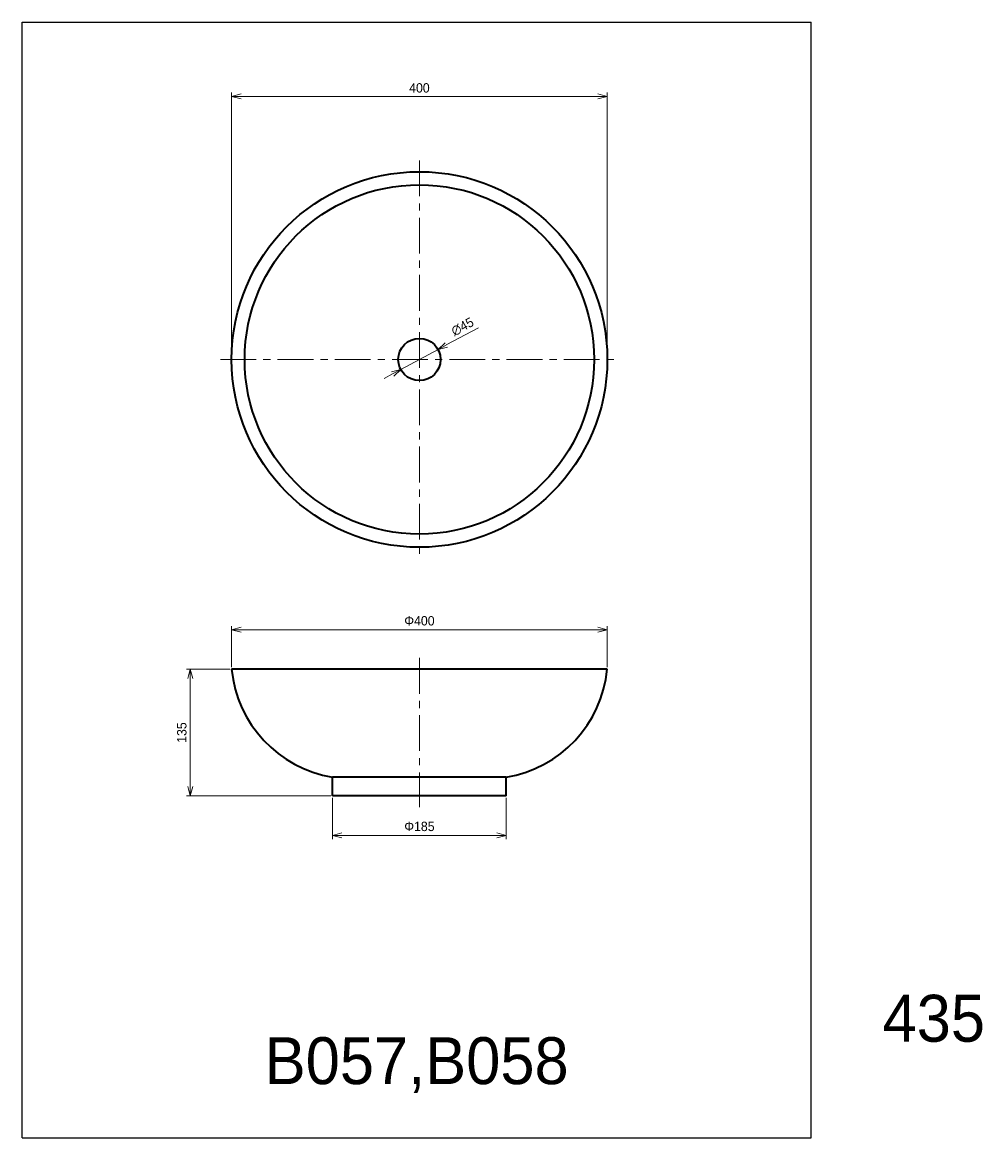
# Model space of a CAD drawing. Header units: millimetres. Extents: x 0 to 1024, y 0 to 1188.
import ezdxf

# ---------------------------------------------------------------- set-up
doc = ezdxf.new("R2010")
doc.units = ezdxf.units.MM
doc.header["$LTSCALE"] = 0.3
doc.linetypes.add('CENTER', pattern=[50.8, 31.75, -6.35, 6.35, -6.35])
doc.layers.add('HOJO', color=8, linetype='Continuous', lineweight=13, plot=False)
for name, color, linetype, lineweight in [('TEXT', 7, 'Continuous', 25), ('中心線', 4, 'CENTER', 18), ('実線', 3, 'Continuous', 35), ('寸法', 2, 'Continuous', 18), ('細線', 7, 'Continuous', 18)]:
    doc.layers.add(name, color=color, linetype=linetype, lineweight=lineweight)
doc.styles.add('MS Pゴシック', font='txt')
doc.styles.get("Standard").update_dxf_attribs({"font": 'txt.shx', "bigfont": 'bigfont.shx'})
doc.dimstyles.new('MyDim S＝1：4', dxfattribs={"dimtxt": 2.5, "dimasz": 2.5, "dimexe": 1, "dimexo": 0.5, "dimgap": 1, "dimtad": 3, "dimdsep": 46, "dimtxsty": 'MS Pゴシック', "dimblk": 'OPEN30', "dimcen": 0, "dimclrd": 256, "dimclre": 256, "dimclrt": 256, "dimazin": 2, "dimtfac": 1, "dimtmove": 0, "dimatfit": 3, "dimldrblk": 'OPEN30', "dimfxl": 1, "dimlwd": 18, "dimlwe": 18, "dimarcsym": 0})

# ---------------------------------------------------------------- blocks, each defined once
blk = doc.blocks.new('_Open30')
at = {"color": 0, "lineweight": -2}
for p, q in [((-1, 0.27), (0, 0)), ((0, 0), (-1, -0.27)), ((0, 0), (-1, 0))]:
    blk.add_line(p, q, dxfattribs=at)
blk = doc.blocks.new('*D13')
at = {"layer": 'Defpoints', "color": 0}
for p in [(622.9, 1109.1), (222.9, 828.9), (622.9, 828.9)]:
    blk.add_point(p, dxfattribs=at)
at = {"layer": 'HOJO', "lineweight": 18}
for p, q in [((222.9, 830.9), (222.9, 1113.1)), ((232.9, 1109.1), (612.9, 1109.1)), ((622.9, 830.9), (622.9, 1113.1))]:
    blk.add_line(p, q, dxfattribs=at)
at = {"layer": 'HOJO', "lineweight": 18, "xscale": 10, "yscale": 10, "zscale": 10, "rotation": 180}
blk.add_blockref('_Open30', (222.9, 1109.1), dxfattribs=at)
at = {"layer": 'HOJO', "lineweight": 18, "xscale": 10, "yscale": 10, "zscale": 10}
blk.add_blockref('_Open30', (622.9, 1109.1), dxfattribs=at)
at = {"layer": 'HOJO', "insert": (422.9, 1118.1), "char_height": 10, "attachment_point": 5, "style": 'MS Pゴシック'}
blk.add_mtext('400', dxfattribs=at)
blk = doc.blocks.new('*D14')
at = {"layer": 'Defpoints', "color": 0}
for p in [(622.9, 541), (222.9, 499), (622.9, 499)]:
    blk.add_point(p, dxfattribs=at)
at = {"layer": '寸法', "lineweight": 18}
for p, q in [((222.9, 501), (222.9, 545)), ((232.9, 541), (612.9, 541)), ((622.9, 501), (622.9, 545))]:
    blk.add_line(p, q, dxfattribs=at)
at = {"layer": '寸法', "lineweight": 18, "xscale": 10, "yscale": 10, "zscale": 10, "rotation": 180}
blk.add_blockref('_Open30', (222.9, 541), dxfattribs=at)
at = {"layer": '寸法', "lineweight": 18, "xscale": 10, "yscale": 10, "zscale": 10}
blk.add_blockref('_Open30', (622.9, 541), dxfattribs=at)
at = {"layer": '寸法', "insert": (422.9, 550.5), "char_height": 10, "attachment_point": 5, "style": 'MS Pゴシック'}
blk.add_mtext('Φ400', dxfattribs=at)
blk = doc.blocks.new('*D15')
at = {"layer": 'Defpoints', "color": 0}
for p in [(222.9, 499), (178.9, 364), (330.4, 364)]:
    blk.add_point(p, dxfattribs=at)
at = {"layer": '寸法', "lineweight": 18}
for p, q in [((220.9, 499), (174.9, 499)), ((178.9, 489), (178.9, 374)), ((328.4, 364), (174.9, 364))]:
    blk.add_line(p, q, dxfattribs=at)
at = {"layer": '寸法', "lineweight": 18, "xscale": 10, "yscale": 10, "zscale": 10}
for p, rotation in [((178.9, 499), 90), ((178.9, 364), 270)]:
    blk.add_blockref('_Open30', p, dxfattribs=dict(at, rotation=rotation))
at = {"layer": '寸法', "insert": (169.9, 431.5), "char_height": 10, "attachment_point": 5, "rotation": 90, "style": 'MS Pゴシック'}
blk.add_mtext('135', dxfattribs=at)
blk = doc.blocks.new('*D16')
at = {"layer": 'Defpoints', "color": 0}
for p in [(330.4, 364), (515.4, 364), (515.4, 322)]:
    blk.add_point(p, dxfattribs=at)
at = {"layer": '寸法', "lineweight": 18}
for p, q in [((330.4, 362), (330.4, 318)), ((515.4, 362), (515.4, 318)), ((340.4, 322), (505.4, 322))]:
    blk.add_line(p, q, dxfattribs=at)
at = {"layer": '寸法', "lineweight": 18, "xscale": 10, "yscale": 10, "zscale": 10, "rotation": 180}
blk.add_blockref('_Open30', (330.4, 322), dxfattribs=at)
at = {"layer": '寸法', "lineweight": 18, "xscale": 10, "yscale": 10, "zscale": 10}
blk.add_blockref('_Open30', (515.4, 322), dxfattribs=at)
at = {"layer": '寸法', "insert": (422.9, 331.5), "char_height": 10, "attachment_point": 5, "style": 'MS Pゴシック'}
blk.add_mtext('Φ185', dxfattribs=at)
blk = doc.blocks.new('*D17')
at = {"layer": 'Defpoints', "color": 0}
for p in [(442.7, 839.5), (403.1, 818.2)]:
    blk.add_point(p, dxfattribs=at)
at = {"layer": '寸法', "lineweight": 18}
for p, q in [((485.8, 862.7), (451.5, 844.3)), ((403.1, 818.2), (442.7, 839.5)), ((394.3, 813.5), (385.5, 808.7))]:
    blk.add_line(p, q, dxfattribs=at)
at = {"layer": '寸法', "lineweight": 18, "xscale": 10, "yscale": 10, "zscale": 10}
for p, rotation in [((442.7, 839.5), 208.3221788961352), ((403.1, 818.2), 28.32217889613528)]:
    blk.add_blockref('_Open30', p, dxfattribs=dict(at, rotation=rotation))
at = {"layer": '寸法', "insert": (468.8, 863.8), "char_height": 10, "attachment_point": 5, "rotation": 28.3222, "style": 'MS Pゴシック'}
blk.add_mtext('∅45', dxfattribs=at)

msp = doc.modelspace()

# ---------------------------------------------------------------- linework, layer by layer
at = {"layer": 'Defpoints'}
for p, q in [((0, 0), (0, 1188)), ((0, 1188), (840, 1188)), ((840, 0), (840, 1188)), ((0, 0), (840, 0))]:
    msp.add_line(p, q, dxfattribs=at)
at = {"layer": '中心線', "ltscale": 4}
for p, q in [((422.935, 1040.871), (422.935, 616.871)), ((210.935, 828.871), (634.935, 828.871)), ((422.935, 510.991), (422.935, 351.991))]:
    msp.add_line(p, q, dxfattribs=at)
at = {"layer": '実線'}
for p, q in [((622.935, 498.991), (222.935, 498.991)), ((515.435, 383.991), (330.435, 383.991)), ((330.435, 363.991), (330.435, 383.991)), ((515.435, 363.991), (515.435, 383.991)), ((515.435, 363.991), (330.435, 363.991))]:
    msp.add_line(p, q, dxfattribs=at)
for radius in [200, 186.047, 22.5]:
    msp.add_circle((422.935, 828.871), radius, dxfattribs=at)
for centre, start, end in [((351.307, 511.247), 185.453676, 260.68515), ((494.562, 511.247), 279.31485, 354.546324)]:
    msp.add_arc(centre, 128.957, start, end, dxfattribs=at)

# ---------------------------------------------------------------- texts
at = {"layer": 'TEXT', "insert": (420, 77.379), "char_height": 50, "width": 840, "attachment_point": 5, "style": 'MS Pゴシック'}
msp.add_mtext('B057,B058', dxfattribs=at)
at = {"layer": '細線', "insert": (970.649, 126.864), "char_height": 50, "width": 1129.44951, "attachment_point": 5}
msp.add_mtext('{\\fMS PMincho|b0|i0|c128|p18;435}', dxfattribs=at)

# ---------------------------------------------------------------- dimensions: what is measured, and where the dimension line sits
at = {"layer": 'HOJO'}
dim = msp.add_linear_dim(base=(622.935, 1109.132), p1=(222.935, 828.871), p2=(622.935, 828.871), dimstyle='MyDim S＝1：4', override={"dimscale": 0, "dimtix": 0, "dimtofl": 1, "dimtmove": 0, "dimatfit": 3}, dxfattribs=at)
dim.commit()
dim.dimension.update_dxf_attribs({"geometry": '*D13', "text_midpoint": (422.935, 1118.132)})
at = {"layer": '寸法'}
dim = msp.add_diameter_dim_2p(p1=(403.128, 818.196), p2=(442.741, 839.546), dimstyle='MyDim S＝1：4', dxfattribs=at)
dim.commit()
dim.dimension.update_dxf_attribs({"geometry": '*D17', "text_midpoint": (473.083, 855.898), "dimtype": 163})
dim = msp.add_linear_dim(base=(622.935, 540.991), p1=(222.935, 498.991), p2=(622.935, 498.991), text='Φ<>', dimstyle='MyDim S＝1：4', override={"dimscale": 0}, dxfattribs=at)
dim.commit()
dim.dimension.update_dxf_attribs({"geometry": '*D14', "text_midpoint": (422.935, 550.53)})
dim = msp.add_linear_dim(base=(178.935, 363.991), p1=(222.935, 498.991), p2=(330.435, 363.991), angle=90, dimstyle='MyDim S＝1：4', override={"dimscale": 0}, dxfattribs=at)
dim.commit()
dim.dimension.update_dxf_attribs({"geometry": '*D15', "text_midpoint": (169.935, 431.491)})
dim = msp.add_linear_dim(base=(515.435, 321.991), p1=(330.435, 363.991), p2=(515.435, 363.991), text='Φ<>', dimstyle='MyDim S＝1：4', dxfattribs=at)
dim.commit()
dim.dimension.update_dxf_attribs({"geometry": '*D16', "text_midpoint": (422.935, 331.53)})

doc.saveas('drawing.dxf')
